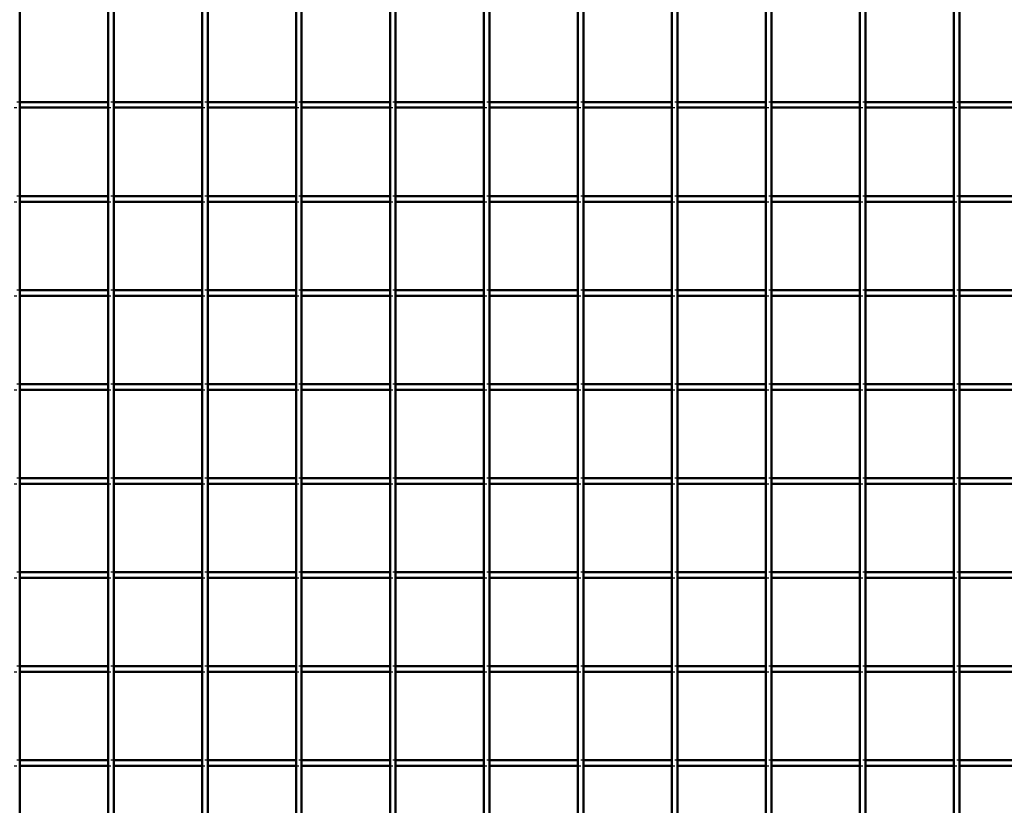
# Model space of a CAD drawing. Header units: millimetres. Extents: x -930 to 616, y -500 to 916.
# Tile 4 of 11: x -516 to -166, y 152 to 430. Entities that reach past the tile are written whole.
import ezdxf

# ---------------------------------------------------------------- set-up
doc = ezdxf.new("R2010")
doc.units = ezdxf.units.MM
doc.linetypes.add('Dashed', pattern=[2, 1, -1])
doc.layers.add('AM_0', color=7, linetype='Continuous', lineweight=50)
doc.layers.add('AM_9', color=6, linetype='Dashed', lineweight=25)

# ---------------------------------------------------------------- blocks, each defined once
blk = doc.blocks.new('3_LP230332P350110001100VERTICALC1_0_in_LPP23033211110010003500_4')
at = {"layer": 'AM_0'}
blk.add_line((-515.615, -498), (-515.615, 498), dxfattribs=at)
blk = doc.blocks.new('4_LP230332P350110001100VERTICALC2_0_in_LPP23033211110010003500_4')
at = {"layer": 'AM_0'}
for p, q in [((-484.285, -498), (-484.285, 498)), ((-482.285, -498), (-482.285, 498))]:
    blk.add_line(p, q, dxfattribs=at)
blk = doc.blocks.new('5_LP230332P350110001100VERTICALC3_0_in_LPP23033211110010003500_4')
at = {"layer": 'AM_0'}
for p, q in [((-450.955, -498), (-450.955, 498)), ((-448.955, -498), (-448.955, 498))]:
    blk.add_line(p, q, dxfattribs=at)
blk = doc.blocks.new('6_LP230332P350110001100VERTICALC4_0_in_LPP23033211110010003500_4')
at = {"layer": 'AM_0'}
for p, q in [((-417.625, -498), (-417.625, 498)), ((-415.625, -498), (-415.625, 498))]:
    blk.add_line(p, q, dxfattribs=at)
blk = doc.blocks.new('7_LP230332P350110001100VERTICALC5_0_in_LPP23033211110010003500_4')
at = {"layer": 'AM_0'}
for p, q in [((-384.295, -498), (-384.295, 498)), ((-382.295, -498), (-382.295, 498))]:
    blk.add_line(p, q, dxfattribs=at)
blk = doc.blocks.new('8_LP230332P350110001100VERTICALC6_0_in_LPP23033211110010003500_4')
at = {"layer": 'AM_0'}
for p, q in [((-350.965, -498), (-350.965, 498)), ((-348.965, -498), (-348.965, 498))]:
    blk.add_line(p, q, dxfattribs=at)
blk = doc.blocks.new('9_LP230332P350110001100VERTICALC7_0_in_LPP23033211110010003500_4')
at = {"layer": 'AM_0'}
for p, q in [((-317.635, -498), (-317.635, 498)), ((-315.635, -498), (-315.635, 498))]:
    blk.add_line(p, q, dxfattribs=at)
blk = doc.blocks.new('10_LP230332P350110001100VERTICALC8_0_in_LPP23033211110010003500_4')
at = {"layer": 'AM_0'}
for p, q in [((-284.305, -498), (-284.305, 498)), ((-282.305, -498), (-282.305, 498))]:
    blk.add_line(p, q, dxfattribs=at)
blk = doc.blocks.new('11_LP230332P350110001100VERTICALC9_0_in_LPP23033211110010003500_4')
at = {"layer": 'AM_0'}
for p, q in [((-250.975, -498), (-250.975, 498)), ((-248.975, -498), (-248.975, 498))]:
    blk.add_line(p, q, dxfattribs=at)
blk = doc.blocks.new('12_mc5er0ulgxglaqx5cr1apf0xe________0_in_LPP23033211110010003500_4')
at = {"layer": 'AM_0'}
for p, q in [((-217.645, -498), (-217.645, 498)), ((-215.645, -498), (-215.645, 498))]:
    blk.add_line(p, q, dxfattribs=at)
blk = doc.blocks.new('13_b71iehqu6gpij0040w2q1z4je________0_in_LPP23033211110010003500_4')
at = {"layer": 'AM_0'}
for p, q in [((-184.315, -498), (-184.315, 498)), ((-182.315, -498), (-182.315, 498))]:
    blk.add_line(p, q, dxfattribs=at)
blk = doc.blocks.new('55_e0xl2m1b8oq810tl2b1a5k7lf________0_in_LPP23033211110010003500_4')
at = {"layer": 'AM_0'}
for p, q in [((-515.615, 165.65), (-515.615, 167.65)), ((-484.285, 167.65), (-515.615, 167.65)), ((-484.285, 167.65), (-484.285, 165.65)), ((-450.955, 167.65), (-482.285, 167.65)), ((-482.285, 165.65), (-482.285, 167.65)), ((-450.955, 167.65), (-450.955, 165.65)), ((-417.625, 167.65), (-448.955, 167.65)), ((-448.955, 165.65), (-448.955, 167.65)), ((-417.625, 167.65), (-417.625, 165.65)), ((-415.625, 165.65), (-415.625, 167.65)), ((-384.295, 167.65), (-415.625, 167.65)), ((-384.295, 167.65), (-384.295, 165.65)), ((-350.965, 167.65), (-382.295, 167.65)), ((-382.295, 165.65), (-382.295, 167.65)), ((-350.965, 167.65), (-350.965, 165.65)), ((-348.965, 165.65), (-348.965, 167.65)), ((-317.635, 167.65), (-348.965, 167.65)), ((-317.635, 167.65), (-317.635, 165.65)), ((-284.305, 167.65), (-315.635, 167.65)), ((-315.635, 165.65), (-315.635, 167.65)), ((-284.305, 167.65), (-284.305, 165.65)), ((-282.305, 165.65), (-282.305, 167.65)), ((-250.975, 167.65), (-282.305, 167.65)), ((-250.975, 167.65), (-250.975, 165.65)), ((-217.645, 167.65), (-248.975, 167.65)), ((-248.975, 165.65), (-248.975, 167.65)), ((-217.645, 167.65), (-217.645, 165.65)), ((-215.645, 165.65), (-215.645, 167.65)), ((-184.315, 167.65), (-215.645, 167.65)), ((-184.315, 167.65), (-184.315, 165.65)), ((-150.985, 167.65), (-182.315, 167.65)), ((-182.315, 165.65), (-182.315, 167.65)), ((-484.285, 165.65), (-515.615, 165.65)), ((-450.955, 165.65), (-482.285, 165.65)), ((-417.625, 165.65), (-448.955, 165.65)), ((-384.295, 165.65), (-415.625, 165.65)), ((-350.965, 165.65), (-382.295, 165.65)), ((-317.635, 165.65), (-348.965, 165.65)), ((-284.305, 165.65), (-315.635, 165.65)), ((-250.975, 165.65), (-282.305, 165.65)), ((-217.645, 165.65), (-248.975, 165.65)), ((-184.315, 165.65), (-215.645, 165.65)), ((-150.985, 165.65), (-182.315, 165.65))]:
    blk.add_line(p, q, dxfattribs=at)
at = {"layer": 'AM_9'}
for p, q in [((-515.615, 167.65), (-517.615, 167.65)), ((-482.285, 167.65), (-484.285, 167.65)), ((-448.955, 167.65), (-450.955, 167.65)), ((-415.625, 167.65), (-417.625, 167.65)), ((-382.295, 167.65), (-384.295, 167.65)), ((-348.965, 167.65), (-350.965, 167.65)), ((-315.635, 167.65), (-317.635, 167.65)), ((-282.305, 167.65), (-284.305, 167.65)), ((-248.975, 167.65), (-250.975, 167.65)), ((-215.645, 167.65), (-217.645, 167.65)), ((-182.315, 167.65), (-184.315, 167.65)), ((-517.615, 165.65), (-515.615, 165.65)), ((-484.285, 165.65), (-482.285, 165.65)), ((-450.955, 165.65), (-448.955, 165.65)), ((-417.625, 165.65), (-415.625, 165.65)), ((-384.295, 165.65), (-382.295, 165.65)), ((-350.965, 165.65), (-348.965, 165.65)), ((-317.635, 165.65), (-315.635, 165.65)), ((-284.305, 165.65), (-282.305, 165.65)), ((-250.975, 165.65), (-248.975, 165.65)), ((-217.645, 165.65), (-215.645, 165.65)), ((-184.315, 165.65), (-182.315, 165.65))]:
    blk.add_line(p, q, dxfattribs=at)
blk = doc.blocks.new('56_a1aoife5545sifh89t0nzjb1t________0_in_LPP23033211110010003500_4')
at = {"layer": 'AM_0'}
for p, q in [((-515.615, 198.98), (-515.615, 200.98)), ((-484.285, 200.98), (-515.615, 200.98)), ((-484.285, 200.98), (-484.285, 198.98)), ((-450.955, 200.98), (-482.285, 200.98)), ((-482.285, 198.98), (-482.285, 200.98)), ((-450.955, 200.98), (-450.955, 198.98)), ((-417.625, 200.98), (-448.955, 200.98)), ((-448.955, 198.98), (-448.955, 200.98)), ((-417.625, 200.98), (-417.625, 198.98)), ((-415.625, 198.98), (-415.625, 200.98)), ((-384.295, 200.98), (-415.625, 200.98)), ((-384.295, 200.98), (-384.295, 198.98)), ((-350.965, 200.98), (-382.295, 200.98)), ((-382.295, 198.98), (-382.295, 200.98)), ((-350.965, 200.98), (-350.965, 198.98)), ((-348.965, 198.98), (-348.965, 200.98)), ((-317.635, 200.98), (-348.965, 200.98)), ((-317.635, 200.98), (-317.635, 198.98)), ((-284.305, 200.98), (-315.635, 200.98)), ((-315.635, 198.98), (-315.635, 200.98)), ((-284.305, 200.98), (-284.305, 198.98)), ((-282.305, 198.98), (-282.305, 200.98)), ((-250.975, 200.98), (-282.305, 200.98)), ((-250.975, 200.98), (-250.975, 198.98)), ((-217.645, 200.98), (-248.975, 200.98)), ((-248.975, 198.98), (-248.975, 200.98)), ((-217.645, 200.98), (-217.645, 198.98)), ((-215.645, 198.98), (-215.645, 200.98)), ((-184.315, 200.98), (-215.645, 200.98)), ((-184.315, 200.98), (-184.315, 198.98)), ((-150.985, 200.98), (-182.315, 200.98)), ((-182.315, 198.98), (-182.315, 200.98)), ((-484.285, 198.98), (-515.615, 198.98)), ((-450.955, 198.98), (-482.285, 198.98)), ((-417.625, 198.98), (-448.955, 198.98)), ((-384.295, 198.98), (-415.625, 198.98)), ((-350.965, 198.98), (-382.295, 198.98)), ((-317.635, 198.98), (-348.965, 198.98)), ((-284.305, 198.98), (-315.635, 198.98)), ((-250.975, 198.98), (-282.305, 198.98)), ((-217.645, 198.98), (-248.975, 198.98)), ((-184.315, 198.98), (-215.645, 198.98)), ((-150.985, 198.98), (-182.315, 198.98))]:
    blk.add_line(p, q, dxfattribs=at)
at = {"layer": 'AM_9'}
for p, q in [((-515.615, 200.98), (-517.615, 200.98)), ((-482.285, 200.98), (-484.285, 200.98)), ((-448.955, 200.98), (-450.955, 200.98)), ((-415.625, 200.98), (-417.625, 200.98)), ((-382.295, 200.98), (-384.295, 200.98)), ((-348.965, 200.98), (-350.965, 200.98)), ((-315.635, 200.98), (-317.635, 200.98)), ((-282.305, 200.98), (-284.305, 200.98)), ((-248.975, 200.98), (-250.975, 200.98)), ((-215.645, 200.98), (-217.645, 200.98)), ((-182.315, 200.98), (-184.315, 200.98)), ((-517.615, 198.98), (-515.615, 198.98)), ((-484.285, 198.98), (-482.285, 198.98)), ((-450.955, 198.98), (-448.955, 198.98)), ((-417.625, 198.98), (-415.625, 198.98)), ((-384.295, 198.98), (-382.295, 198.98)), ((-350.965, 198.98), (-348.965, 198.98)), ((-317.635, 198.98), (-315.635, 198.98)), ((-284.305, 198.98), (-282.305, 198.98)), ((-250.975, 198.98), (-248.975, 198.98)), ((-217.645, 198.98), (-215.645, 198.98)), ((-184.315, 198.98), (-182.315, 198.98))]:
    blk.add_line(p, q, dxfattribs=at)
blk = doc.blocks.new('57_26ad0fw3meveo17p8nxwwd80b________0_in_LPP23033211110010003500_4')
at = {"layer": 'AM_0'}
for p, q in [((-515.615, 232.31), (-515.615, 234.31)), ((-484.285, 234.31), (-515.615, 234.31)), ((-484.285, 234.31), (-484.285, 232.31)), ((-450.955, 234.31), (-482.285, 234.31)), ((-482.285, 232.31), (-482.285, 234.31)), ((-450.955, 234.31), (-450.955, 232.31)), ((-417.625, 234.31), (-448.955, 234.31)), ((-448.955, 232.31), (-448.955, 234.31)), ((-417.625, 234.31), (-417.625, 232.31)), ((-415.625, 232.31), (-415.625, 234.31)), ((-384.295, 234.31), (-415.625, 234.31)), ((-384.295, 234.31), (-384.295, 232.31)), ((-350.965, 234.31), (-382.295, 234.31)), ((-382.295, 232.31), (-382.295, 234.31)), ((-350.965, 234.31), (-350.965, 232.31)), ((-348.965, 232.31), (-348.965, 234.31)), ((-317.635, 234.31), (-348.965, 234.31)), ((-317.635, 234.31), (-317.635, 232.31)), ((-284.305, 234.31), (-315.635, 234.31)), ((-315.635, 232.31), (-315.635, 234.31)), ((-284.305, 234.31), (-284.305, 232.31)), ((-282.305, 232.31), (-282.305, 234.31)), ((-250.975, 234.31), (-282.305, 234.31)), ((-250.975, 234.31), (-250.975, 232.31)), ((-217.645, 234.31), (-248.975, 234.31)), ((-248.975, 232.31), (-248.975, 234.31)), ((-217.645, 234.31), (-217.645, 232.31)), ((-215.645, 232.31), (-215.645, 234.31)), ((-184.315, 234.31), (-215.645, 234.31)), ((-184.315, 234.31), (-184.315, 232.31)), ((-150.985, 234.31), (-182.315, 234.31)), ((-182.315, 232.31), (-182.315, 234.31)), ((-484.285, 232.31), (-515.615, 232.31)), ((-450.955, 232.31), (-482.285, 232.31)), ((-417.625, 232.31), (-448.955, 232.31)), ((-384.295, 232.31), (-415.625, 232.31)), ((-350.965, 232.31), (-382.295, 232.31)), ((-317.635, 232.31), (-348.965, 232.31)), ((-284.305, 232.31), (-315.635, 232.31)), ((-250.975, 232.31), (-282.305, 232.31)), ((-217.645, 232.31), (-248.975, 232.31)), ((-184.315, 232.31), (-215.645, 232.31)), ((-150.985, 232.31), (-182.315, 232.31))]:
    blk.add_line(p, q, dxfattribs=at)
at = {"layer": 'AM_9'}
for p, q in [((-515.615, 234.31), (-517.615, 234.31)), ((-482.285, 234.31), (-484.285, 234.31)), ((-448.955, 234.31), (-450.955, 234.31)), ((-415.625, 234.31), (-417.625, 234.31)), ((-382.295, 234.31), (-384.295, 234.31)), ((-348.965, 234.31), (-350.965, 234.31)), ((-315.635, 234.31), (-317.635, 234.31)), ((-282.305, 234.31), (-284.305, 234.31)), ((-248.975, 234.31), (-250.975, 234.31)), ((-215.645, 234.31), (-217.645, 234.31)), ((-182.315, 234.31), (-184.315, 234.31)), ((-517.615, 232.31), (-515.615, 232.31)), ((-484.285, 232.31), (-482.285, 232.31)), ((-450.955, 232.31), (-448.955, 232.31)), ((-417.625, 232.31), (-415.625, 232.31)), ((-384.295, 232.31), (-382.295, 232.31)), ((-350.965, 232.31), (-348.965, 232.31)), ((-317.635, 232.31), (-315.635, 232.31)), ((-284.305, 232.31), (-282.305, 232.31)), ((-250.975, 232.31), (-248.975, 232.31)), ((-217.645, 232.31), (-215.645, 232.31)), ((-184.315, 232.31), (-182.315, 232.31))]:
    blk.add_line(p, q, dxfattribs=at)
blk = doc.blocks.new('58_w2j6ywmciffcwumh1od0f0izi________0_in_LPP23033211110010003500_4')
at = {"layer": 'AM_0'}
for p, q in [((-515.615, 265.64), (-515.615, 267.64)), ((-484.285, 267.64), (-515.615, 267.64)), ((-484.285, 265.64), (-515.615, 265.64)), ((-484.285, 267.64), (-484.285, 265.64)), ((-450.955, 267.64), (-482.285, 267.64)), ((-482.285, 265.64), (-482.285, 267.64)), ((-450.955, 265.64), (-482.285, 265.64)), ((-450.955, 267.64), (-450.955, 265.64)), ((-417.625, 267.64), (-448.955, 267.64)), ((-448.955, 265.64), (-448.955, 267.64)), ((-417.625, 265.64), (-448.955, 265.64)), ((-417.625, 267.64), (-417.625, 265.64)), ((-415.625, 265.64), (-415.625, 267.64)), ((-384.295, 267.64), (-415.625, 267.64)), ((-384.295, 265.64), (-415.625, 265.64)), ((-384.295, 267.64), (-384.295, 265.64)), ((-350.965, 267.64), (-382.295, 267.64)), ((-382.295, 265.64), (-382.295, 267.64)), ((-350.965, 265.64), (-382.295, 265.64)), ((-350.965, 267.64), (-350.965, 265.64)), ((-348.965, 265.64), (-348.965, 267.64)), ((-317.635, 267.64), (-348.965, 267.64)), ((-317.635, 265.64), (-348.965, 265.64)), ((-317.635, 267.64), (-317.635, 265.64)), ((-284.305, 267.64), (-315.635, 267.64)), ((-315.635, 265.64), (-315.635, 267.64)), ((-284.305, 265.64), (-315.635, 265.64)), ((-284.305, 267.64), (-284.305, 265.64)), ((-282.305, 265.64), (-282.305, 267.64)), ((-250.975, 267.64), (-282.305, 267.64)), ((-250.975, 265.64), (-282.305, 265.64)), ((-250.975, 267.64), (-250.975, 265.64)), ((-217.645, 267.64), (-248.975, 267.64)), ((-248.975, 265.64), (-248.975, 267.64)), ((-217.645, 265.64), (-248.975, 265.64)), ((-217.645, 267.64), (-217.645, 265.64)), ((-215.645, 265.64), (-215.645, 267.64)), ((-184.315, 267.64), (-215.645, 267.64)), ((-184.315, 265.64), (-215.645, 265.64)), ((-184.315, 267.64), (-184.315, 265.64)), ((-150.985, 267.64), (-182.315, 267.64)), ((-182.315, 265.64), (-182.315, 267.64)), ((-150.985, 265.64), (-182.315, 265.64))]:
    blk.add_line(p, q, dxfattribs=at)
at = {"layer": 'AM_9'}
for p, q in [((-515.615, 267.64), (-517.615, 267.64)), ((-517.615, 265.64), (-515.615, 265.64)), ((-482.285, 267.64), (-484.285, 267.64)), ((-484.285, 265.64), (-482.285, 265.64)), ((-448.955, 267.64), (-450.955, 267.64)), ((-450.955, 265.64), (-448.955, 265.64)), ((-415.625, 267.64), (-417.625, 267.64)), ((-417.625, 265.64), (-415.625, 265.64)), ((-382.295, 267.64), (-384.295, 267.64)), ((-384.295, 265.64), (-382.295, 265.64)), ((-348.965, 267.64), (-350.965, 267.64)), ((-350.965, 265.64), (-348.965, 265.64)), ((-315.635, 267.64), (-317.635, 267.64)), ((-317.635, 265.64), (-315.635, 265.64)), ((-282.305, 267.64), (-284.305, 267.64)), ((-284.305, 265.64), (-282.305, 265.64)), ((-248.975, 267.64), (-250.975, 267.64)), ((-250.975, 265.64), (-248.975, 265.64)), ((-215.645, 267.64), (-217.645, 267.64)), ((-217.645, 265.64), (-215.645, 265.64)), ((-182.315, 267.64), (-184.315, 267.64)), ((-184.315, 265.64), (-182.315, 265.64))]:
    blk.add_line(p, q, dxfattribs=at)
blk = doc.blocks.new('59_s8k0muk8ycswedklx8i0olbvk________0_in_LPP23033211110010003500_4')
at = {"layer": 'AM_0'}
for p, q in [((-515.615, 298.97), (-515.615, 300.97)), ((-484.285, 300.97), (-515.615, 300.97)), ((-484.285, 300.97), (-484.285, 298.97)), ((-450.955, 300.97), (-482.285, 300.97)), ((-482.285, 298.97), (-482.285, 300.97)), ((-450.955, 300.97), (-450.955, 298.97)), ((-417.625, 300.97), (-448.955, 300.97)), ((-448.955, 298.97), (-448.955, 300.97)), ((-417.625, 300.97), (-417.625, 298.97)), ((-415.625, 298.97), (-415.625, 300.97)), ((-384.295, 300.97), (-415.625, 300.97)), ((-384.295, 300.97), (-384.295, 298.97)), ((-350.965, 300.97), (-382.295, 300.97)), ((-382.295, 298.97), (-382.295, 300.97)), ((-350.965, 300.97), (-350.965, 298.97)), ((-348.965, 298.97), (-348.965, 300.97)), ((-317.635, 300.97), (-348.965, 300.97)), ((-317.635, 300.97), (-317.635, 298.97)), ((-284.305, 300.97), (-315.635, 300.97)), ((-315.635, 298.97), (-315.635, 300.97)), ((-284.305, 300.97), (-284.305, 298.97)), ((-282.305, 298.97), (-282.305, 300.97)), ((-250.975, 300.97), (-282.305, 300.97)), ((-250.975, 300.97), (-250.975, 298.97)), ((-217.645, 300.97), (-248.975, 300.97)), ((-248.975, 298.97), (-248.975, 300.97)), ((-217.645, 300.97), (-217.645, 298.97)), ((-215.645, 298.97), (-215.645, 300.97)), ((-184.315, 300.97), (-215.645, 300.97)), ((-184.315, 300.97), (-184.315, 298.97)), ((-150.985, 300.97), (-182.315, 300.97)), ((-182.315, 298.97), (-182.315, 300.97)), ((-484.285, 298.97), (-515.615, 298.97)), ((-450.955, 298.97), (-482.285, 298.97)), ((-417.625, 298.97), (-448.955, 298.97)), ((-384.295, 298.97), (-415.625, 298.97)), ((-350.965, 298.97), (-382.295, 298.97)), ((-317.635, 298.97), (-348.965, 298.97)), ((-284.305, 298.97), (-315.635, 298.97)), ((-250.975, 298.97), (-282.305, 298.97)), ((-217.645, 298.97), (-248.975, 298.97)), ((-184.315, 298.97), (-215.645, 298.97)), ((-150.985, 298.97), (-182.315, 298.97))]:
    blk.add_line(p, q, dxfattribs=at)
at = {"layer": 'AM_9'}
for p, q in [((-515.615, 300.97), (-517.615, 300.97)), ((-482.285, 300.97), (-484.285, 300.97)), ((-448.955, 300.97), (-450.955, 300.97)), ((-415.625, 300.97), (-417.625, 300.97)), ((-382.295, 300.97), (-384.295, 300.97)), ((-348.965, 300.97), (-350.965, 300.97)), ((-315.635, 300.97), (-317.635, 300.97)), ((-282.305, 300.97), (-284.305, 300.97)), ((-248.975, 300.97), (-250.975, 300.97)), ((-215.645, 300.97), (-217.645, 300.97)), ((-182.315, 300.97), (-184.315, 300.97)), ((-517.615, 298.97), (-515.615, 298.97)), ((-484.285, 298.97), (-482.285, 298.97)), ((-450.955, 298.97), (-448.955, 298.97)), ((-417.625, 298.97), (-415.625, 298.97)), ((-384.295, 298.97), (-382.295, 298.97)), ((-350.965, 298.97), (-348.965, 298.97)), ((-317.635, 298.97), (-315.635, 298.97)), ((-284.305, 298.97), (-282.305, 298.97)), ((-250.975, 298.97), (-248.975, 298.97)), ((-217.645, 298.97), (-215.645, 298.97)), ((-184.315, 298.97), (-182.315, 298.97))]:
    blk.add_line(p, q, dxfattribs=at)
blk = doc.blocks.new('60_sygkvg1wx21s6ose3losczmyd________0_in_LPP23033211110010003500_4')
at = {"layer": 'AM_0'}
for p, q in [((-515.615, 332.3), (-515.615, 334.3)), ((-484.285, 334.3), (-515.615, 334.3)), ((-484.285, 332.3), (-515.615, 332.3)), ((-484.285, 334.3), (-484.285, 332.3)), ((-450.955, 334.3), (-482.285, 334.3)), ((-482.285, 332.3), (-482.285, 334.3)), ((-450.955, 332.3), (-482.285, 332.3)), ((-450.955, 334.3), (-450.955, 332.3)), ((-417.625, 334.3), (-448.955, 334.3)), ((-448.955, 332.3), (-448.955, 334.3)), ((-417.625, 332.3), (-448.955, 332.3)), ((-417.625, 334.3), (-417.625, 332.3)), ((-415.625, 332.3), (-415.625, 334.3)), ((-384.295, 334.3), (-415.625, 334.3)), ((-384.295, 332.3), (-415.625, 332.3)), ((-384.295, 334.3), (-384.295, 332.3)), ((-350.965, 334.3), (-382.295, 334.3)), ((-382.295, 332.3), (-382.295, 334.3)), ((-350.965, 332.3), (-382.295, 332.3)), ((-350.965, 334.3), (-350.965, 332.3)), ((-348.965, 332.3), (-348.965, 334.3)), ((-317.635, 334.3), (-348.965, 334.3)), ((-317.635, 332.3), (-348.965, 332.3)), ((-317.635, 334.3), (-317.635, 332.3)), ((-284.305, 334.3), (-315.635, 334.3)), ((-315.635, 332.3), (-315.635, 334.3)), ((-284.305, 332.3), (-315.635, 332.3)), ((-284.305, 334.3), (-284.305, 332.3)), ((-282.305, 332.3), (-282.305, 334.3)), ((-250.975, 334.3), (-282.305, 334.3)), ((-250.975, 332.3), (-282.305, 332.3)), ((-250.975, 334.3), (-250.975, 332.3)), ((-217.645, 334.3), (-248.975, 334.3)), ((-248.975, 332.3), (-248.975, 334.3)), ((-217.645, 332.3), (-248.975, 332.3)), ((-217.645, 334.3), (-217.645, 332.3)), ((-215.645, 332.3), (-215.645, 334.3)), ((-184.315, 334.3), (-215.645, 334.3)), ((-184.315, 332.3), (-215.645, 332.3)), ((-184.315, 334.3), (-184.315, 332.3)), ((-150.985, 334.3), (-182.315, 334.3)), ((-182.315, 332.3), (-182.315, 334.3)), ((-150.985, 332.3), (-182.315, 332.3))]:
    blk.add_line(p, q, dxfattribs=at)
at = {"layer": 'AM_9'}
for p, q in [((-515.615, 334.3), (-517.615, 334.3)), ((-517.615, 332.3), (-515.615, 332.3)), ((-482.285, 334.3), (-484.285, 334.3)), ((-484.285, 332.3), (-482.285, 332.3)), ((-448.955, 334.3), (-450.955, 334.3)), ((-450.955, 332.3), (-448.955, 332.3)), ((-415.625, 334.3), (-417.625, 334.3)), ((-417.625, 332.3), (-415.625, 332.3)), ((-382.295, 334.3), (-384.295, 334.3)), ((-384.295, 332.3), (-382.295, 332.3)), ((-348.965, 334.3), (-350.965, 334.3)), ((-350.965, 332.3), (-348.965, 332.3)), ((-315.635, 334.3), (-317.635, 334.3)), ((-317.635, 332.3), (-315.635, 332.3)), ((-282.305, 334.3), (-284.305, 334.3)), ((-284.305, 332.3), (-282.305, 332.3)), ((-248.975, 334.3), (-250.975, 334.3)), ((-250.975, 332.3), (-248.975, 332.3)), ((-215.645, 334.3), (-217.645, 334.3)), ((-217.645, 332.3), (-215.645, 332.3)), ((-182.315, 334.3), (-184.315, 334.3)), ((-184.315, 332.3), (-182.315, 332.3))]:
    blk.add_line(p, q, dxfattribs=at)
blk = doc.blocks.new('61_x6lyjzciljkl2grbycz5h37bs________0_in_LPP23033211110010003500_4')
at = {"layer": 'AM_0'}
for p, q in [((-515.615, 365.63), (-515.615, 367.63)), ((-484.285, 367.63), (-515.615, 367.63)), ((-484.285, 367.63), (-484.285, 365.63)), ((-450.955, 367.63), (-482.285, 367.63)), ((-482.285, 365.63), (-482.285, 367.63)), ((-450.955, 367.63), (-450.955, 365.63)), ((-417.625, 367.63), (-448.955, 367.63)), ((-448.955, 365.63), (-448.955, 367.63)), ((-417.625, 367.63), (-417.625, 365.63)), ((-415.625, 365.63), (-415.625, 367.63)), ((-384.295, 367.63), (-415.625, 367.63)), ((-384.295, 367.63), (-384.295, 365.63)), ((-350.965, 367.63), (-382.295, 367.63)), ((-382.295, 365.63), (-382.295, 367.63)), ((-350.965, 367.63), (-350.965, 365.63)), ((-348.965, 365.63), (-348.965, 367.63)), ((-317.635, 367.63), (-348.965, 367.63)), ((-317.635, 367.63), (-317.635, 365.63)), ((-284.305, 367.63), (-315.635, 367.63)), ((-315.635, 365.63), (-315.635, 367.63)), ((-284.305, 367.63), (-284.305, 365.63)), ((-282.305, 365.63), (-282.305, 367.63)), ((-250.975, 367.63), (-282.305, 367.63)), ((-250.975, 367.63), (-250.975, 365.63)), ((-217.645, 367.63), (-248.975, 367.63)), ((-248.975, 365.63), (-248.975, 367.63)), ((-217.645, 367.63), (-217.645, 365.63)), ((-215.645, 365.63), (-215.645, 367.63)), ((-184.315, 367.63), (-215.645, 367.63)), ((-184.315, 367.63), (-184.315, 365.63)), ((-150.985, 367.63), (-182.315, 367.63)), ((-182.315, 365.63), (-182.315, 367.63)), ((-484.285, 365.63), (-515.615, 365.63)), ((-450.955, 365.63), (-482.285, 365.63)), ((-417.625, 365.63), (-448.955, 365.63)), ((-384.295, 365.63), (-415.625, 365.63)), ((-350.965, 365.63), (-382.295, 365.63)), ((-317.635, 365.63), (-348.965, 365.63)), ((-284.305, 365.63), (-315.635, 365.63)), ((-250.975, 365.63), (-282.305, 365.63)), ((-217.645, 365.63), (-248.975, 365.63)), ((-184.315, 365.63), (-215.645, 365.63)), ((-150.985, 365.63), (-182.315, 365.63))]:
    blk.add_line(p, q, dxfattribs=at)
at = {"layer": 'AM_9'}
for p, q in [((-515.615, 367.63), (-517.615, 367.63)), ((-482.285, 367.63), (-484.285, 367.63)), ((-448.955, 367.63), (-450.955, 367.63)), ((-415.625, 367.63), (-417.625, 367.63)), ((-382.295, 367.63), (-384.295, 367.63)), ((-348.965, 367.63), (-350.965, 367.63)), ((-315.635, 367.63), (-317.635, 367.63)), ((-282.305, 367.63), (-284.305, 367.63)), ((-248.975, 367.63), (-250.975, 367.63)), ((-215.645, 367.63), (-217.645, 367.63)), ((-182.315, 367.63), (-184.315, 367.63)), ((-517.615, 365.63), (-515.615, 365.63)), ((-484.285, 365.63), (-482.285, 365.63)), ((-450.955, 365.63), (-448.955, 365.63)), ((-417.625, 365.63), (-415.625, 365.63)), ((-384.295, 365.63), (-382.295, 365.63)), ((-350.965, 365.63), (-348.965, 365.63)), ((-317.635, 365.63), (-315.635, 365.63)), ((-284.305, 365.63), (-282.305, 365.63)), ((-250.975, 365.63), (-248.975, 365.63)), ((-217.645, 365.63), (-215.645, 365.63)), ((-184.315, 365.63), (-182.315, 365.63))]:
    blk.add_line(p, q, dxfattribs=at)
blk = doc.blocks.new('62_j02ziddk3dpzvvw9r6sfqh90e________0_in_LPP23033211110010003500_4')
at = {"layer": 'AM_0'}
for p, q in [((-515.615, 398.96), (-515.615, 400.96)), ((-484.285, 400.96), (-515.615, 400.96)), ((-484.285, 398.96), (-515.615, 398.96)), ((-484.285, 400.96), (-484.285, 398.96)), ((-450.955, 400.96), (-482.285, 400.96)), ((-482.285, 398.96), (-482.285, 400.96)), ((-450.955, 398.96), (-482.285, 398.96)), ((-450.955, 400.96), (-450.955, 398.96)), ((-417.625, 400.96), (-448.955, 400.96)), ((-448.955, 398.96), (-448.955, 400.96)), ((-417.625, 398.96), (-448.955, 398.96)), ((-417.625, 400.96), (-417.625, 398.96)), ((-415.625, 398.96), (-415.625, 400.96)), ((-384.295, 400.96), (-415.625, 400.96)), ((-384.295, 398.96), (-415.625, 398.96)), ((-384.295, 400.96), (-384.295, 398.96)), ((-350.965, 400.96), (-382.295, 400.96)), ((-382.295, 398.96), (-382.295, 400.96)), ((-350.965, 398.96), (-382.295, 398.96)), ((-350.965, 400.96), (-350.965, 398.96)), ((-348.965, 398.96), (-348.965, 400.96)), ((-317.635, 400.96), (-348.965, 400.96)), ((-317.635, 398.96), (-348.965, 398.96)), ((-317.635, 400.96), (-317.635, 398.96)), ((-284.305, 400.96), (-315.635, 400.96)), ((-315.635, 398.96), (-315.635, 400.96)), ((-284.305, 398.96), (-315.635, 398.96)), ((-284.305, 400.96), (-284.305, 398.96)), ((-282.305, 398.96), (-282.305, 400.96)), ((-250.975, 400.96), (-282.305, 400.96)), ((-250.975, 398.96), (-282.305, 398.96)), ((-250.975, 400.96), (-250.975, 398.96)), ((-217.645, 400.96), (-248.975, 400.96)), ((-248.975, 398.96), (-248.975, 400.96)), ((-217.645, 398.96), (-248.975, 398.96)), ((-217.645, 400.96), (-217.645, 398.96)), ((-215.645, 398.96), (-215.645, 400.96)), ((-184.315, 400.96), (-215.645, 400.96)), ((-184.315, 398.96), (-215.645, 398.96)), ((-184.315, 400.96), (-184.315, 398.96)), ((-150.985, 400.96), (-182.315, 400.96)), ((-182.315, 398.96), (-182.315, 400.96)), ((-150.985, 398.96), (-182.315, 398.96))]:
    blk.add_line(p, q, dxfattribs=at)
at = {"layer": 'AM_9'}
for p, q in [((-515.615, 400.96), (-517.615, 400.96)), ((-517.615, 398.96), (-515.615, 398.96)), ((-482.285, 400.96), (-484.285, 400.96)), ((-484.285, 398.96), (-482.285, 398.96)), ((-448.955, 400.96), (-450.955, 400.96)), ((-450.955, 398.96), (-448.955, 398.96)), ((-415.625, 400.96), (-417.625, 400.96)), ((-417.625, 398.96), (-415.625, 398.96)), ((-382.295, 400.96), (-384.295, 400.96)), ((-384.295, 398.96), (-382.295, 398.96)), ((-348.965, 400.96), (-350.965, 400.96)), ((-350.965, 398.96), (-348.965, 398.96)), ((-315.635, 400.96), (-317.635, 400.96)), ((-317.635, 398.96), (-315.635, 398.96)), ((-282.305, 400.96), (-284.305, 400.96)), ((-284.305, 398.96), (-282.305, 398.96)), ((-248.975, 400.96), (-250.975, 400.96)), ((-250.975, 398.96), (-248.975, 398.96)), ((-215.645, 400.96), (-217.645, 400.96)), ((-217.645, 398.96), (-215.645, 398.96)), ((-182.315, 400.96), (-184.315, 400.96)), ((-184.315, 398.96), (-182.315, 398.96))]:
    blk.add_line(p, q, dxfattribs=at)

msp = doc.modelspace()

# ---------------------------------------------------------------- block references
for name in ['3_LP230332P350110001100VERTICALC1_0_in_LPP23033211110010003500_4', '4_LP230332P350110001100VERTICALC2_0_in_LPP23033211110010003500_4', '5_LP230332P350110001100VERTICALC3_0_in_LPP23033211110010003500_4', '6_LP230332P350110001100VERTICALC4_0_in_LPP23033211110010003500_4', '7_LP230332P350110001100VERTICALC5_0_in_LPP23033211110010003500_4', '8_LP230332P350110001100VERTICALC6_0_in_LPP23033211110010003500_4', '9_LP230332P350110001100VERTICALC7_0_in_LPP23033211110010003500_4', '10_LP230332P350110001100VERTICALC8_0_in_LPP23033211110010003500_4', '11_LP230332P350110001100VERTICALC9_0_in_LPP23033211110010003500_4', '12_mc5er0ulgxglaqx5cr1apf0xe________0_in_LPP23033211110010003500_4', '13_b71iehqu6gpij0040w2q1z4je________0_in_LPP23033211110010003500_4', '62_j02ziddk3dpzvvw9r6sfqh90e________0_in_LPP23033211110010003500_4', '61_x6lyjzciljkl2grbycz5h37bs________0_in_LPP23033211110010003500_4', '60_sygkvg1wx21s6ose3losczmyd________0_in_LPP23033211110010003500_4', '59_s8k0muk8ycswedklx8i0olbvk________0_in_LPP23033211110010003500_4', '58_w2j6ywmciffcwumh1od0f0izi________0_in_LPP23033211110010003500_4', '57_26ad0fw3meveo17p8nxwwd80b________0_in_LPP23033211110010003500_4', '56_a1aoife5545sifh89t0nzjb1t________0_in_LPP23033211110010003500_4', '55_e0xl2m1b8oq810tl2b1a5k7lf________0_in_LPP23033211110010003500_4']:
    msp.add_blockref(name, (0, 0))

doc.saveas('drawing.dxf')
